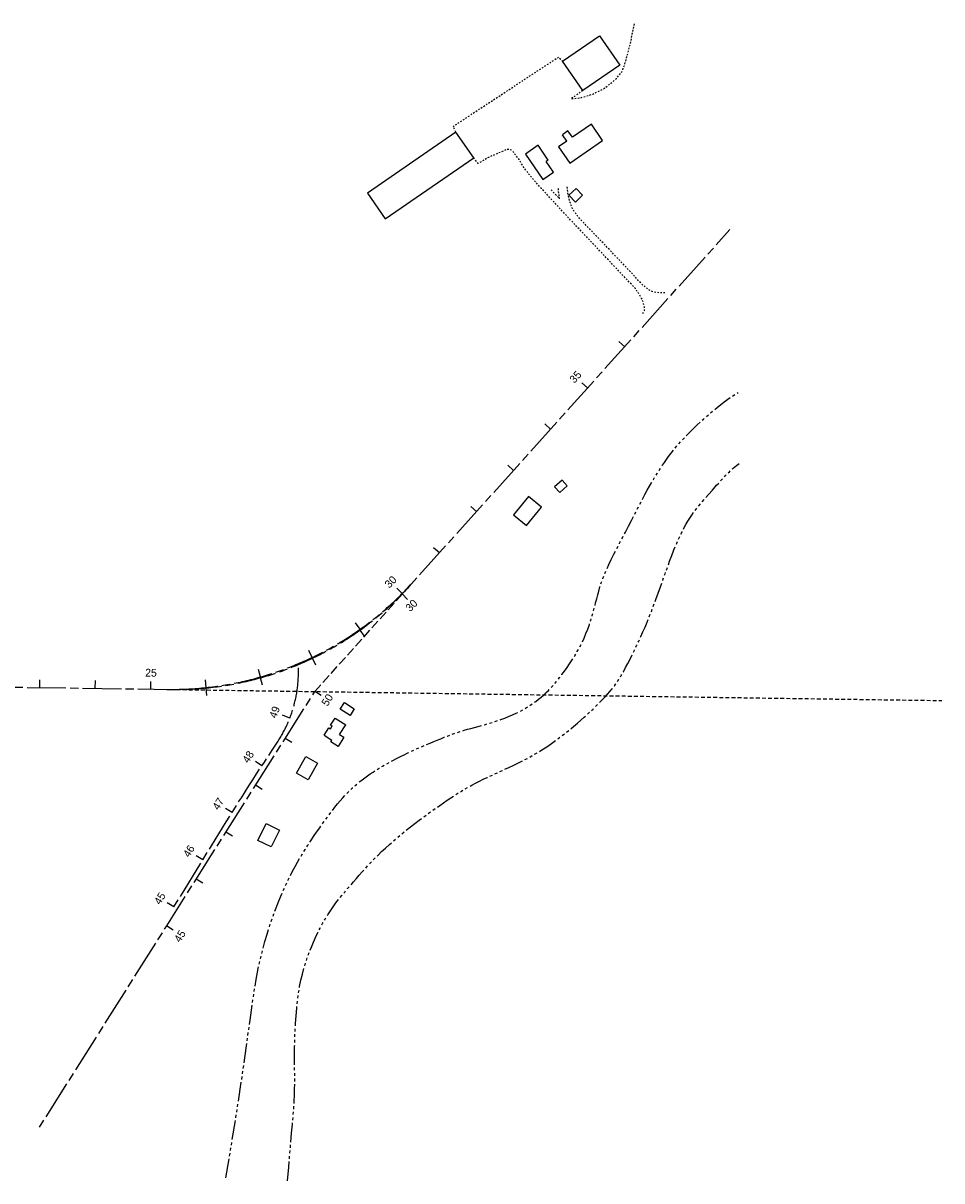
# Model space of a CAD drawing. Header units: feet. Extents: x 2295796 to 2298731, y 574101 to 576189.
# Tile 2 of 2: x 2297074 to 2298731, y 574101 to 576189. Entities that reach past the tile are written whole.
import ezdxf

# ---------------------------------------------------------------- set-up
doc = ezdxf.new("R2010")
doc.units = ezdxf.units.FT
doc.header["$LTSCALE"] = 50
doc.header["$MEASUREMENT"] = 0
for name, pattern in [('CL', [2, 0.3, -0.15, 1.4, -0.15]), ('OhDOT_USTN2', [0.11, 0.069, -0.041]), ('OhDOT_USTN3', [0.22, 0.165, -0.055]), ('OhDOT_USTN5', [0.11, 0.055, -0.055]), ('stream', [1.4, 0.7, -0.1, 0.1, -0.1, 0.1, -0.1, 0.1, -0.1])]:
    doc.linetypes.add(name, pattern=pattern)
for name, color, linetype in [('BD_X_Building', 231, 'Continuous'), ('DV_X_Lot_Line', 2, 'OhDOT_USTN3'), ('DV_X_Section_VMS_Line', 6, 'OhDOT_USTN2'), ('GE_P_CL', 7, 'CL'), ('GE_P_CL_Text', 7, 'Continuous'), ('HY_X_Water_Edge', 133, 'stream'), ('PV_X_Driveway', 7, 'OhDOT_USTN5'), ('RW_X_CL', 6, 'CL')]:
    doc.layers.add(name, color=color, linetype=linetype)
doc.styles.add('Slanted-Normal', font='font31.ttf', dxfattribs={"height": 0.14})

# ---------------------------------------------------------------- blocks, each defined once
blk = doc.blocks.new('AeccTickLine')
blk.add_line((0, 0), (0, 1))

msp = doc.modelspace()

# ---------------------------------------------------------------- linework, layer by layer
at = {"layer": 'BD_X_Building'}
for p, q in [((2298056.8, 575994.3), (2298046.9, 575987.4)), ((2298064.8, 575982.7), (2298056.8, 575994.3)), ((2298099, 576006.3), (2298064.8, 575982.7)), ((2298119.2, 575977.1), (2298099, 576006.3)), ((2298054.8, 575975.9), (2298039.8, 575965.5)), ((2298054.8, 575975.9), (2298046.9, 575987.4)), ((2298060, 575936.3), (2298119.2, 575977.1)), ((2298003, 575968.3), (2297980, 575952.5)), ((2297980, 575952.5), (2298011.5, 575906.8)), ((2298021.3, 575941.7), (2298003, 575968.3)), ((2298039.8, 575965.5), (2298060, 575936.3)), ((2298021.3, 575941.7), (2298017.6, 575939.2)), ((2298030.8, 575920.1), (2298017.6, 575939.2)), ((2298011.5, 575906.8), (2298030.8, 575920.1)), ((2297628.6, 574922.8), (2297636.7, 574935.5)), ((2297636.7, 574935.5), (2297656, 574923.2)), ((2297616.9, 574904.3), (2297625.5, 574917.9)), ((2297625.5, 574917.9), (2297628.3, 574916.1)), ((2297628.3, 574916.1), (2297631.4, 574921.1)), ((2297628.6, 574922.8), (2297631.4, 574921.1)), ((2297645, 574905.9), (2297656, 574923.2)), ((2297616.9, 574904.3), (2297631.1, 574895.3)), ((2297629.3, 574892.4), (2297631.1, 574895.3)), ((2297642.1, 574884.2), (2297629.3, 574892.4)), ((2297652.8, 574901), (2297642.1, 574884.2)), ((2297645, 574905.9), (2297652.8, 574901))]:
    msp.add_line(p, q, dxfattribs=at)
for points in [[(2298047.1, 576119.9), (2298113.8, 576165.9), (2298150.2, 576113), (2298083.5, 576067.1)], [(2297727.1, 575835.5), (2297886.8, 575945.6), (2297854.7, 575992.2), (2297695, 575882.1)], [(2298083.2, 575878.1), (2298070.4, 575865.8), (2298058.5, 575878.2), (2298071.3, 575890.5)], [(2298046.1, 575364.2), (2298032.7, 575352.2), (2298042, 575341.9), (2298055.4, 575353.9)], [(2297985.4, 575334.9), (2297958.6, 575302), (2297982.1, 575282.8), (2298008.9, 575315.7)], [(2297653.7, 574963.3), (2297671.4, 574952), (2297663.9, 574940.1), (2297646.2, 574951.4)], [(2297583.8, 574865.9), (2297605.2, 574853.9), (2297588.5, 574824.1), (2297567, 574836.2)], [(2297512.6, 574745), (2297536.4, 574733.1), (2297521.4, 574702.9), (2297497.6, 574714.7)]]:
    msp.add_lwpolyline(points, close=True, dxfattribs=at)
at = {"layer": 'DV_X_Lot_Line', "ltscale": 2}
msp.add_line((2297600.2, 574983.3), (2297774.2, 575176.9), dxfattribs=at)
at = {"layer": 'DV_X_Section_VMS_Line', "ltscale": 2, "flags": 128}
msp.add_lwpolyline([(2297339.9, 574987), (2298731.1, 574967)], dxfattribs=at)
at = {"layer": 'GE_P_CL', "color": 7, "linetype": 'CL', "lineweight": -3, "flags": 128}
msp.add_lwpolyline([(2297346.1, 574594.7), (2297413.7, 574705.1, -0.008173), (2297523.3, 574877.5), (2297532.9, 574892, 0.159551), (2297570.5, 575030.1), (2297570.3, 575033.4)], format="xyb", dxfattribs=at)
at = {"layer": 'GE_P_CL', "color": 7, "linetype": 'CL', "lineweight": -3}
msp.add_arc((2297341.7, 575574.7), 587.6, 269.1741, 318.0484, dxfattribs=at)
at = {"layer": 'HY_X_Water_Edge', "flags": 128}
for points in [[(2297439.8, 574106.2), (2297451, 574172.5), (2297460.2, 574230), (2297467.8, 574279.6), (2297474, 574322.4), (2297479.1, 574359.1), (2297483.4, 574390.7), (2297487.2, 574418.2), (2297490.9, 574442.3), (2297494.6, 574464.1), (2297498.3, 574483.7), (2297502.2, 574501.5), (2297506.1, 574517.6), (2297510.1, 574532.3), (2297514.1, 574545.9), (2297518.2, 574558.6), (2297522.3, 574570.6), (2297526.5, 574582.1), (2297530.6, 574593.2), (2297534.8, 574603.8), (2297539, 574614.1), (2297543.2, 574624), (2297547.5, 574633.4), (2297551.7, 574642.5), (2297556, 574651.3), (2297560.3, 574659.6), (2297564.6, 574667.7), (2297569, 574675.6), (2297573.5, 574683.2), (2297578.1, 574690.9), (2297582.8, 574698.4), (2297587.7, 574706.1), (2297592.8, 574713.8), (2297598.1, 574721.7), (2297603.5, 574729.7), (2297609.1, 574737.7), (2297614.7, 574745.6), (2297620.3, 574753.3), (2297625.8, 574760.8), (2297631.2, 574767.9), (2297636.4, 574774.6), (2297641.4, 574780.8), (2297646.2, 574786.4), (2297650.8, 574791.7), (2297655.3, 574796.6), (2297659.6, 574801.1), (2297664, 574805.4), (2297668.2, 574809.4), (2297672.5, 574813.3), (2297676.9, 574817.1), (2297681.3, 574820.7), (2297685.8, 574824.3), (2297690.4, 574827.8), (2297695.2, 574831.2), (2297700.1, 574834.6), (2297705.3, 574838.1), (2297710.7, 574841.5), (2297716.4, 574845), (2297722.3, 574848.5), (2297728.4, 574852.1), (2297734.7, 574855.6), (2297741.2, 574859.1), (2297747.8, 574862.6), (2297754.5, 574866), (2297761.2, 574869.3), (2297768, 574872.6), (2297774.9, 574875.8), (2297781.7, 574878.9), (2297788.5, 574881.9), (2297795.2, 574884.8), (2297801.9, 574887.7), (2297808.4, 574890.4), (2297814.9, 574893.1), (2297821.2, 574895.7), (2297827.4, 574898.2), (2297833.4, 574900.7), (2297839.5, 574903), (2297845.5, 574905.3), (2297851.4, 574907.4), (2297857.4, 574909.5), (2297863.4, 574911.4), (2297869.5, 574913.3), (2297875.6, 574915.1), (2297881.9, 574916.8), (2297888.2, 574918.5), (2297894.6, 574920.3), (2297901.2, 574922.1), (2297907.8, 574924), (2297914.6, 574926), (2297921.6, 574928.1), (2297928.6, 574930.4), (2297935.7, 574932.8), (2297942.8, 574935.4), (2297949.8, 574938.1), (2297956.7, 574941), (2297963.4, 574944.1), (2297969.9, 574947.3), (2297976.2, 574950.7), (2297982.2, 574954.2), (2297987.9, 574957.9), (2297993.4, 574961.6), (2297998.7, 574965.5), (2298003.7, 574969.4), (2298008.5, 574973.3), (2298013, 574977.3), (2298017.3, 574981.3), (2298021.5, 574985.3), (2298025.6, 574989.4), (2298029.6, 574993.7), (2298033.6, 574998.3), (2298037.6, 575003.1), (2298041.7, 575008.3), (2298046, 575013.9), (2298050.5, 575019.9), (2298055.1, 575026.3), (2298059.8, 575033.1), (2298064.5, 575040.2), (2298069.2, 575047.7), (2298073.7, 575055.3), (2298078, 575063.2), (2298082.1, 575071.2), (2298085.8, 575079.3), (2298089.3, 575087.6), (2298092.5, 575095.8), (2298095.4, 575104), (2298098, 575112.1), (2298100.5, 575120.1), (2298102.7, 575128), (2298104.8, 575135.6), (2298106.7, 575143), (2298108.6, 575150.3), (2298110.4, 575157.4), (2298112.4, 575164.5), (2298114.5, 575171.8), (2298116.9, 575179.2), (2298119.6, 575186.9), (2298122.7, 575194.9), (2298126.4, 575203.3), (2298130.5, 575212.2), (2298134.9, 575221.4), (2298139.7, 575230.9), (2298144.7, 575240.6), (2298149.9, 575250.6), (2298155.2, 575260.7), (2298160.5, 575270.9), (2298165.8, 575281.2), (2298171.1, 575291.4), (2298176.3, 575301.5), (2298181.3, 575311.3), (2298186.2, 575320.8), (2298191, 575329.9), (2298195.5, 575338.3), (2298199.7, 575346.2), (2298203.7, 575353.3), (2298207.4, 575359.7), (2298210.9, 575365.6), (2298214.3, 575371.1), (2298217.6, 575376.3), (2298220.8, 575381.3), (2298224.1, 575386.2), (2298227.3, 575391.2), (2298230.7, 575396.2), (2298234.4, 575401.6), (2298238.4, 575407.2), (2298242.9, 575413.3), (2298248.2, 575419.9), (2298254.3, 575427.2), (2298261.4, 575435.2), (2298269.7, 575444), (2298279.2, 575453.6), (2298289.7, 575463.9), (2298301.2, 575474.5), (2298313.3, 575485.2), (2298325.7, 575495.6), (2298338.4, 575505.4), (2298351.1, 575514.5), (2298363.5, 575522.4)], [(2297551.1, 574100.8), (2297553.1, 574125.8), (2297555.1, 574148.3), (2297556.9, 574168.5), (2297558.5, 574186.7), (2297560, 574203.2), (2297561.3, 574218), (2297562.3, 574231.6), (2297563.1, 574244.1), (2297563.6, 574255.7), (2297563.9, 574266.7), (2297564, 574277.2), (2297564, 574287.6), (2297563.9, 574298), (2297563.8, 574308.5), (2297563.7, 574319.6), (2297563.7, 574331.3), (2297563.9, 574343.8), (2297564.2, 574357), (2297564.7, 574370.6), (2297565.5, 574384.5), (2297566.4, 574398.5), (2297567.6, 574412.4), (2297569.1, 574425.9), (2297570.8, 574438.8), (2297572.9, 574451.1), (2297575.2, 574462.6), (2297577.8, 574473.6), (2297580.6, 574484.1), (2297583.6, 574494.1), (2297586.9, 574503.7), (2297590.3, 574513), (2297594, 574522.1), (2297597.7, 574531), (2297601.7, 574539.8), (2297605.7, 574548.4), (2297609.9, 574556.8), (2297614.3, 574564.9), (2297618.8, 574572.9), (2297623.5, 574580.6), (2297628.3, 574588), (2297633.3, 574595.2), (2297638.4, 574602.1), (2297643.6, 574608.8), (2297648.9, 574615.3), (2297654.2, 574621.6), (2297659.5, 574627.8), (2297664.8, 574633.9), (2297670.1, 574640), (2297675.3, 574645.9), (2297680.5, 574651.9), (2297685.7, 574657.9), (2297691.1, 574663.8), (2297696.5, 574669.8), (2297702.2, 574675.9), (2297708.1, 574682), (2297714.3, 574688.2), (2297720.8, 574694.5), (2297727.6, 574700.9), (2297734.7, 574707.4), (2297742, 574713.8), (2297749.5, 574720.2), (2297757.1, 574726.6), (2297764.9, 574732.9), (2297772.6, 574739.1), (2297780.4, 574745.2), (2297788.2, 574751.1), (2297795.9, 574756.8), (2297803.5, 574762.4), (2297811, 574767.7), (2297818.3, 574772.9), (2297825.5, 574777.9), (2297832.4, 574782.7), (2297839.1, 574787.3), (2297845.7, 574791.6), (2297852.1, 574795.8), (2297858.3, 574799.8), (2297864.6, 574803.7), (2297870.9, 574807.4), (2297877.2, 574811.1), (2297883.7, 574814.6), (2297890.3, 574818.1), (2297897.2, 574821.5), (2297904.1, 574825), (2297911.3, 574828.4), (2297918.7, 574831.8), (2297926.2, 574835.3), (2297933.9, 574838.8), (2297941.9, 574842.5), (2297950, 574846.2), (2297958.2, 574850.1), (2297966.6, 574854.1), (2297975.2, 574858.4), (2297983.8, 574862.8), (2297992.4, 574867.6), (2298001.1, 574872.6), (2298009.8, 574877.9), (2298018.5, 574883.6), (2298027.2, 574889.6), (2298035.7, 574895.7), (2298043.9, 574901.9), (2298052, 574908.2), (2298059.7, 574914.4), (2298067, 574920.4), (2298073.9, 574926.2), (2298080.3, 574931.8), (2298086.3, 574937), (2298091.9, 574942), (2298097.1, 574946.9), (2298102, 574951.6), (2298106.7, 574956.1), (2298111.3, 574960.6), (2298115.6, 574965), (2298119.9, 574969.5), (2298124.2, 574974), (2298128.3, 574978.6), (2298132.4, 574983.4), (2298136.5, 574988.4), (2298140.6, 574993.8), (2298144.6, 574999.4), (2298148.7, 575005.5), (2298152.7, 575012.1), (2298156.8, 575019), (2298160.8, 575026.3), (2298164.9, 575033.9), (2298168.9, 575041.8), (2298172.8, 575049.8), (2298176.8, 575057.9), (2298180.7, 575066.1), (2298184.5, 575074.3), (2298188.3, 575082.5), (2298192, 575091), (2298195.8, 575099.6), (2298199.6, 575108.6), (2298203.4, 575118), (2298207.3, 575127.8), (2298211.3, 575138.2), (2298215.3, 575149.1), (2298219.5, 575160.5), (2298223.6, 575172.2), (2298227.8, 575184), (2298232, 575195.7), (2298236.2, 575207.2), (2298240.2, 575218.3), (2298244.2, 575228.8), (2298248, 575238.6), (2298251.8, 575247.7), (2298255.4, 575256.1), (2298259, 575263.9), (2298262.5, 575271.2), (2298266, 575278), (2298269.5, 575284.3), (2298273, 575290.3), (2298276.6, 575296), (2298280.2, 575301.5), (2298284.1, 575306.9), (2298288.3, 575312.4), (2298292.9, 575318.2), (2298298, 575324.4), (2298303.7, 575331.1), (2298310.1, 575338.5), (2298317.3, 575346.6), (2298324.9, 575355.2), (2298332.8, 575363.8), (2298340.6, 575372.1), (2298348, 575379.6), (2298354.8, 575386.1), (2298360.7, 575391.1), (2298365.3, 575394.2)]]:
    msp.add_lwpolyline(points, dxfattribs=at)
at = {"layer": 'PV_X_Driveway', "flags": 128}
for points in [[(2298083.5, 576067.1), (2298062.3, 576051.9), (2298080, 576054), (2298101.8, 576060.6), (2298122.5, 576071.1), (2298134.4, 576080.1), (2298144.2, 576088.8), (2298153.8, 576100.8), (2298158.8, 576112.1), (2298169, 576150.3), (2298177.2, 576188.5)], [(2297854.7, 575992.2), (2297849.5, 576002.2), (2298039.9, 576127.5), (2298047.1, 576119.9)], [(2298191.9, 575664.7), (2298194.6, 575670.6), (2298194.6, 575676.6), (2298193.1, 575682.1), (2298192, 575686.9), (2298189.7, 575692.9), (2298186, 575698.4), (2298182.5, 575703.6), (2298178.5, 575709.8), (2298052.9, 575842.8), (2298008.8, 575890.5), (2297985.5, 575917.3), (2297977.6, 575927.8), (2297968.7, 575942.5), (2297959.9, 575954), (2297954.9, 575959.6), (2297950.3, 575960.9), (2297946.4, 575960.5), (2297913.3, 575946.4), (2297894.7, 575935.6), (2297886.8, 575945.6)], [(2298026.4, 575887.9), (2298041.8, 575871.6), (2298039.6, 575886.7), (2298039.5, 575891.3)], [(2298231.8, 575702), (2298221.1, 575702.3), (2298209.7, 575703.9), (2298202.7, 575707.4), (2298189.7, 575718.2), (2298164.3, 575745.7), (2298076.9, 575837.3), (2298065.4, 575852.8), (2298061, 575864.3), (2298057.6, 575876.7), (2298055.8, 575890.1), (2298054.8, 575895)]]:
    msp.add_lwpolyline(points, dxfattribs=at)
at = {"layer": 'RW_X_CL', "lineweight": -3}
for p, q in [((2297774.2, 575176.9), (2298348.9, 575816.2)), ((2296558.9, 574998.3), (2297339.9, 574987))]:
    msp.add_line(p, q, dxfattribs=at)
at = {"layer": 'RW_X_CL', "lineweight": -3, "flags": 128}
msp.add_lwpolyline([(2297103.6, 574197.4), (2297333.1, 574560.6), (2297600.2, 574983.3)], dxfattribs=at)
at = {"layer": 'RW_X_CL', "lineweight": -3}
msp.add_arc((2297348.1, 575559.9), 573, 269.1741, 318.0484, dxfattribs=at)

# ---------------------------------------------------------------- block references
at = {"layer": 'GE_P_CL_Text', "color": 7, "linetype": 'Continuous', "lineweight": -3, "xscale": 14.0000000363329, "yscale": 14.0000000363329, "zscale": 14.0000000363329}
for p, rotation in [((2298159.2, 575605.1), 48.04843607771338), ((2298092.3, 575530.8), 48.04843607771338), ((2298025.5, 575456.4), 48.04843607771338), ((2297958.6, 575382), 48.04843607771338), ((2297891.8, 575307.6), 48.04843607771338), ((2297824.9, 575233.3), 48.04843607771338), ((2297758, 575160), 45.11776657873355), ((2297767.7, 575149.5), 45.62815816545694), ((2297681.8, 575095.5), 35.36776657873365), ((2297690, 575082.8), 35.62819664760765), ((2297595.7, 575044.8), 25.61776657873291), ((2297602, 575030.7), 25.62823512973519), ((2297502.3, 575009.5), 15.86776657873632), ((2297104.4, 574990.4), 359.1740561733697), ((2297204.4, 574989), 359.1740561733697), ((2297204.4, 574989), 359.1740561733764), ((2297304.4, 574987.5), 359.1740561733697), ((2297404.3, 574990.4), 6.117766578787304), ((2297506.2, 574994.7), 15.62827361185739), ((2297405.7, 574975.8), 5.628312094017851), ((2297612, 574975.8), 57.71067593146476), ((2297555.2, 574935.3), 68.80093006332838), ((2297558.6, 574891.3), 57.71067593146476), ((2297504.8, 574849.2), 56.93116914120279), ((2297505.2, 574806.7), 57.71067593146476), ((2297450.9, 574765), 57.84783561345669), ((2297451.8, 574722.2), 57.71067593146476), ((2297398.3, 574679.9), 58.4944288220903), ((2297398.3, 574637.6), 57.71067593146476), ((2297346.1, 574594.7), 58.4944288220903), ((2297344.9, 574553.1), 57.71067593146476)]:
    msp.add_blockref('AeccTickLine', p, dxfattribs=dict(at, rotation=rotation))

# ---------------------------------------------------------------- texts
at = {"layer": 'GE_P_CL_Text', "color": 7, "linetype": 'Continuous', "lineweight": -3, "char_height": 14, "attachment_point": 8, "style": 'Slanted-Normal'}
for s, insert, rotation in [('35', (2298075.6, 575545.8), 48.0484), ('30', (2297742.1, 575175.9), 45.1178), ('30', (2297779.7, 575133.5), 45.6282), ('25', (2297304.7, 575010), 359.1741), ('25', (2297304.7, 575010), 359.1741), ('50', (2297628.8, 574964.3), 57.7107), ('49', (2297534.3, 574943.5), 68.8009), ('48', (2297486, 574861.5), 56.9312), ('47', (2297431.9, 574777), 57.8478), ('46', (2297379.2, 574691.7), 58.4944), ('45', (2297326.9, 574606.4), 58.4944), ('45', (2297362.9, 574538.3), 57.7107)]:
    msp.add_mtext(s, dxfattribs=dict(at, insert=insert, rotation=rotation))

doc.saveas('drawing.dxf')
